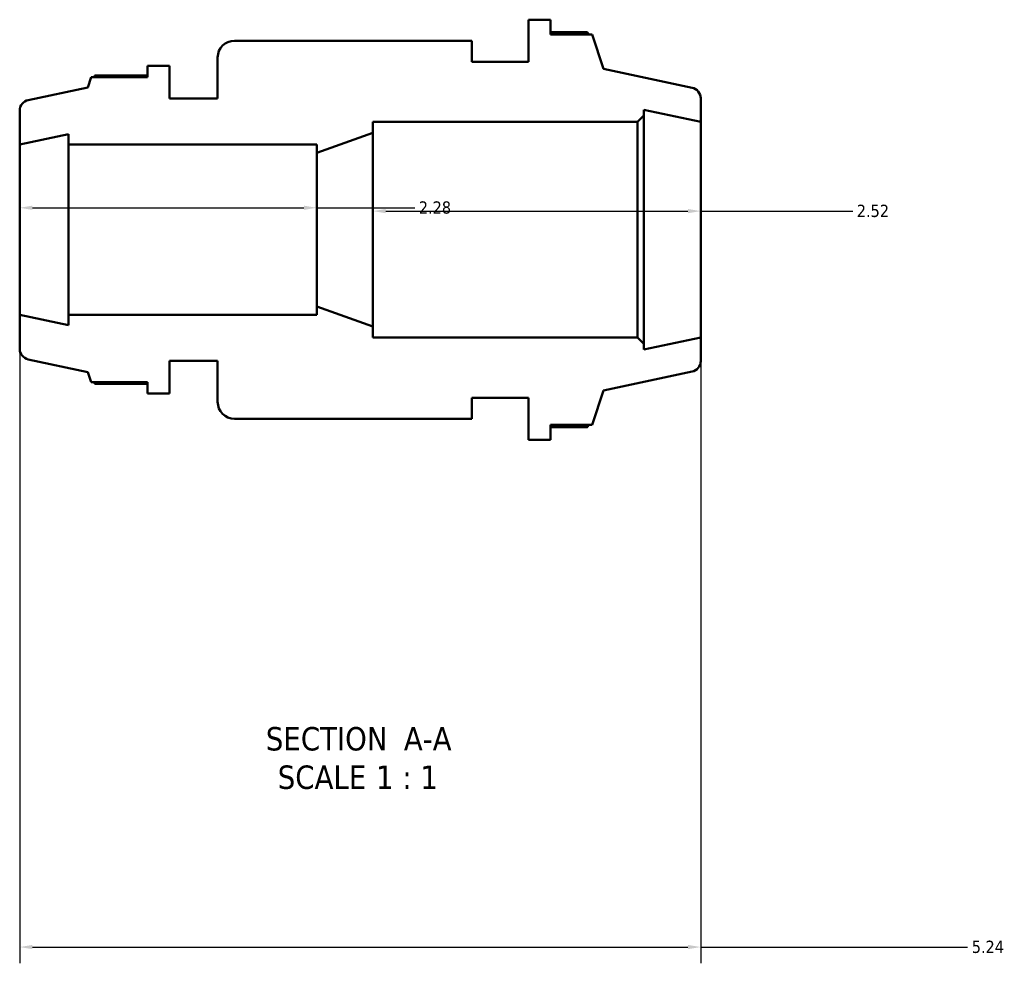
# Model space of a CAD drawing. Header units: inches. Extents: x -2.6 to 52, y -14.1 to 33.4.
# Tile 3 of 8: x 18.4 to 26, y -14.1 to -6.8. Entities that reach past the tile are written whole.
import ezdxf

# ---------------------------------------------------------------- set-up
doc = ezdxf.new("R2010")
doc.units = ezdxf.units.IN
doc.header["$MEASUREMENT"] = 0
for name, color, linetype, lineweight in [('Dimension (ANSI)', 7, 'Continuous', 25), ('Symbol (ANSI)', 7, 'Continuous', 25), ('Visible (ANSI)', 7, 'Continuous', 50)]:
    doc.layers.add(name, color=color, linetype=linetype, lineweight=lineweight)
doc.styles.add('Label Text (ANSI)', font='tahoma.ttf')
doc.styles.add('Note Text (ANSI)', font='tahoma.ttf')
doc.dimstyles.new('Default (ANSI)', dxfattribs={"dimtxt": 0.094488, "dimasz": 0.098425, "dimexe": 0.125, "dimexo": 0.0625, "dimgap": 0.031496, "dimtad": 0, "dimtih": 1, "dimtoh": 1, "dimrnd": 1e-08, "dimzin": 4, "dimdsep": 46, "dimtxsty": 'Note Text (ANSI)', "dimcen": 0.09, "dimdle": 0.393701, "dimclrd": 256, "dimclre": 256, "dimclrt": 5, "dimadec": 0, "dimazin": 1, "dimtfac": 1, "dimtofl": 0, "dimtmove": 0, "dimatfit": 3, "dimfxl": 1, "dimtolj": 1, "dimtzin": 4, "dimlwd": -1, "dimlwe": -1, "dimarcsym": 0})

# ---------------------------------------------------------------- blocks, each defined once
blk = doc.blocks.new('*D7')
at = {"layer": 'Defpoints', "color": 0, "transparency": 16777216}
for p in [(18.3947, -9.1064), (23.6309, -9.2796), (23.6309, -13.968)]:
    blk.add_point(p, dxfattribs=at)
at = {"layer": 'Dimension (ANSI)', "transparency": 16777216}
for p, q in [((18.3947, -9.1689), (18.3947, -14.093)), ((23.6309, -9.3421), (23.6309, -14.093)), ((18.4931, -13.968), (23.5325, -13.968)), ((23.6309, -13.968), (25.6836, -13.968))]:
    blk.add_line(p, q, dxfattribs=at)
for points in [[(18.4931, -13.9516), (18.4931, -13.9844), (18.3947, -13.968)], [(23.5325, -13.9516), (23.5325, -13.9844), (23.6309, -13.968)]]:
    blk.add_solid(points, dxfattribs=at)
at = {"layer": 'Dimension (ANSI)', "color": 5, "transparency": 16777216, "insert": (25.7151, -13.9188), "char_height": 0.09449, "attachment_point": 1, "style": 'Note Text (ANSI)'}
blk.add_mtext('\\A1;5.24', dxfattribs=at)
blk = doc.blocks.new('*D8')
at = {"layer": 'Defpoints', "color": 0, "transparency": 16777216}
for p in [(20.6782, -8.2824), (18.3947, -8.4509), (20.6782, -8.4509)]:
    blk.add_point(p, dxfattribs=at)
at = {"layer": 'Dimension (ANSI)', "transparency": 16777216}
for p, q in [((18.4931, -8.2824), (20.5797, -8.2824)), ((20.6782, -8.2824), (21.4319, -8.2824))]:
    blk.add_line(p, q, dxfattribs=at)
for points in [[(18.4931, -8.266), (18.4931, -8.2988), (18.3947, -8.2824)], [(20.5797, -8.266), (20.5797, -8.2988), (20.6782, -8.2824)]]:
    blk.add_solid(points, dxfattribs=at)
at = {"layer": 'Dimension (ANSI)', "color": 5, "transparency": 16777216, "insert": (21.4634, -8.233), "char_height": 0.09449, "attachment_point": 1, "style": 'Note Text (ANSI)'}
blk.add_mtext('\\A1;2.28', dxfattribs=at)
blk = doc.blocks.new('*D9')
at = {"layer": 'Defpoints', "color": 0, "transparency": 16777216}
for p in [(23.6309, -8.308), (21.1109, -8.4509), (23.6309, -8.4509)]:
    blk.add_point(p, dxfattribs=at)
at = {"layer": 'Dimension (ANSI)', "transparency": 16777216}
for p, q in [((21.2093, -8.308), (23.5325, -8.308)), ((23.6309, -8.308), (24.7996, -8.308))]:
    blk.add_line(p, q, dxfattribs=at)
for points in [[(21.2093, -8.2916), (21.2093, -8.3244), (21.1109, -8.308)], [(23.5325, -8.2916), (23.5325, -8.3244), (23.6309, -8.308)]]:
    blk.add_solid(points, dxfattribs=at)
at = {"layer": 'Dimension (ANSI)', "color": 5, "transparency": 16777216, "insert": (24.8311, -8.2588), "char_height": 0.09449, "attachment_point": 1, "style": 'Note Text (ANSI)'}
blk.add_mtext('\\A1;2.52', dxfattribs=at)

msp = doc.modelspace()

# ---------------------------------------------------------------- linework, layer by layer
at = {"layer": 'Visible (ANSI)'}
for p, q in [((22.4749, -6.8359), (22.3069, -6.8359)), ((22.3069, -6.8359), (22.3069, -7.1589)), ((22.4749, -6.9489), (22.4749, -6.8359)), ((22.7598, -6.9313), (22.4749, -6.9313)), ((22.7966, -6.9489), (22.4749, -6.9489)), ((22.8829, -7.2145), (22.7966, -6.9489)), ((21.8721, -6.9974), (20.0461, -6.9974)), ((21.8721, -7.1589), (21.8721, -6.9974)), ((19.5467, -7.1909), (19.3787, -7.1909)), ((19.3787, -7.1909), (19.3787, -7.2791)), ((19.5467, -7.4429), (19.5467, -7.1909)), ((19.9169, -7.1266), (19.9169, -7.4429)), ((22.3069, -7.1589), (21.8721, -7.1589)), ((19.3787, -7.2653), (18.9721, -7.2653)), ((23.5653, -7.3595), (22.8829, -7.2145)), ((18.9434, -7.2791), (18.9183, -7.3563)), ((19.3787, -7.2791), (18.9434, -7.2791)), ((18.9183, -7.3563), (18.4603, -7.4536)), ((19.9169, -7.4429), (19.5467, -7.4429)), ((23.6309, -7.6221), (23.6309, -7.4406)), ((18.3947, -7.5347), (18.3947, -7.7953)), ((23.1946, -7.5724), (23.1946, -7.5294)), ((23.1946, -7.5294), (23.6309, -7.6221)), ((21.1109, -7.705), (21.1109, -7.6221)), ((21.1109, -7.6221), (23.1448, -7.6221)), ((23.1448, -7.6221), (23.1946, -7.5724)), ((23.1448, -7.6221), (23.1448, -9.2796)), ((23.1946, -9.3293), (23.1946, -7.5724)), ((23.6309, -9.2796), (23.6309, -7.6221)), ((18.3947, -7.7953), (18.7687, -7.7158)), ((18.7687, -7.7158), (18.7687, -7.7953)), ((20.6782, -7.8609), (21.1109, -7.705)), ((21.1109, -9.1967), (21.1109, -7.705)), ((18.3947, -9.1064), (18.3947, -7.7953)), ((18.7687, -7.7953), (20.6782, -7.7953)), ((18.7687, -9.1064), (18.7687, -7.7953)), ((20.6782, -7.7953), (20.6782, -7.8609)), ((20.6782, -9.0408), (20.6782, -7.8609)), ((21.1109, -9.1967), (20.6782, -9.0408)), ((20.6782, -9.0408), (20.6782, -9.1064)), ((18.7687, -9.1859), (18.3947, -9.1064)), ((18.3947, -9.1064), (18.3947, -9.367)), ((20.6782, -9.1064), (18.7687, -9.1064)), ((18.7687, -9.1064), (18.7687, -9.1859)), ((21.1109, -9.2796), (21.1109, -9.1967)), ((23.1448, -9.2796), (21.1109, -9.2796)), ((23.1946, -9.3293), (23.1448, -9.2796)), ((23.6309, -9.2796), (23.1946, -9.3723)), ((23.6309, -9.4611), (23.6309, -9.2796)), ((23.1946, -9.3723), (23.1946, -9.3293)), ((18.4603, -9.4481), (18.9183, -9.5454)), ((19.5467, -9.7109), (19.5467, -9.4589)), ((19.5467, -9.4589), (19.9169, -9.4589)), ((19.9169, -9.4589), (19.9169, -9.7752)), ((18.9183, -9.5454), (18.9434, -9.6227)), ((22.8829, -9.6872), (23.5653, -9.5422)), ((18.9434, -9.6227), (19.3787, -9.6227)), ((18.9721, -9.6364), (19.3787, -9.6364)), ((19.3787, -9.6227), (19.3787, -9.7109)), ((22.7966, -9.9528), (22.8829, -9.6872)), ((19.3787, -9.7109), (19.5467, -9.7109)), ((21.8721, -9.9044), (21.8721, -9.7429)), ((21.8721, -9.7429), (22.3069, -9.7429)), ((22.3069, -9.7429), (22.3069, -10.0659)), ((20.0461, -9.9044), (21.8721, -9.9044)), ((22.4749, -10.0659), (22.4749, -9.9528)), ((22.4749, -9.9528), (22.7966, -9.9528)), ((22.4749, -9.9705), (22.7598, -9.9705)), ((22.3069, -10.0659), (22.4749, -10.0659))]:
    msp.add_line(p, q, dxfattribs=at)
for centre, radius, start, end in [((20.0461, -7.1266), 0.1292, 90, 180), ((23.548, -7.4406), 0.0829, 0, 78), ((18.4776, -7.5347), 0.0829, 102, 180), ((18.4776, -9.367), 0.0829, 180, 258), ((23.548, -9.4611), 0.0829, 282, 0), ((20.0461, -9.7752), 0.1292, 180, 270)]:
    msp.add_arc(centre, radius, start, end, dxfattribs=at)
for points, weights in [([(22.769, -6.9489), (22.7645, -6.9402), (22.7598, -6.9313)], [1.00256023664, 1.00135348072, 1]), ([(18.9721, -7.2653), (18.9684, -7.2722), (18.9649, -7.2791)], [1, 1.00063554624, 1.00112315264]), ([(18.9649, -9.6227), (18.9684, -9.6295), (18.9721, -9.6364)], [1.00112315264, 1.00063554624, 1]), ([(22.7598, -9.9705), (22.7645, -9.9616), (22.769, -9.9528)], [1, 1.00135348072, 1.00256023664])]:
    msp.add_rational_spline(points, weights, degree=2, dxfattribs=at)

# ---------------------------------------------------------------- texts
at = {"layer": 'Symbol (ANSI)', "char_height": 0.18, "attachment_point": 7, "style": 'Label Text (ANSI)'}
for s, insert in [('SECTION', (20.2874, -12.4594)), (' A-A', (21.2809, -12.4556)), ('SCALE', (20.3787, -12.7551)), (' 1 : 1', (21.0665, -12.7519))]:
    msp.add_mtext(s, dxfattribs=dict(at, insert=insert))

# ---------------------------------------------------------------- dimensions: what is measured, and where the dimension line sits
at = {"layer": 'Dimension (ANSI)'}
for base, p1, p2, override, picture, middle in [((20.6782, -8.2824), (18.3947, -8.4509), (20.6782, -8.4509), {"dimgap": 0.031496, "dimtih": 0, "dimtoh": 0, "dimdec": 2, "dimse1": 1, "dimse2": 1, "dimtol": 0, "dimlim": 0, "dimtp": 0, "dimtm": 0, "dimtdec": 2, "dimatfit": 2}, '*D8', (21.5837, -8.2824)), ((23.6309, -8.308), (21.1109, -8.4509), (23.6309, -8.4509), {"dimgap": 0.031496, "dimtih": 0, "dimtoh": 0, "dimdec": 2, "dimse1": 1, "dimse2": 1, "dimtol": 0, "dimlim": 0, "dimtp": 0, "dimtm": 0, "dimtdec": 2, "dimatfit": 2}, '*D9', (24.9509, -8.308)), ((23.6309, -13.968), (18.3947, -9.1064), (23.6309, -9.2796), {"dimgap": 0.031496, "dimtih": 0, "dimtoh": 0, "dimdec": 2, "dimtol": 0, "dimlim": 0, "dimtp": 0, "dimtm": 0, "dimtdec": 2, "dimatfit": 2}, '*D7', (25.8356, -13.968))]:
    dim = msp.add_linear_dim(base=base, p1=p1, p2=p2, angle=180, dimstyle='Default (ANSI)', override=override, dxfattribs=at)
    dim.commit()
    dim.dimension.update_dxf_attribs({"geometry": picture, "text_midpoint": middle, "dimtype": 160})

doc.saveas('drawing.dxf')
